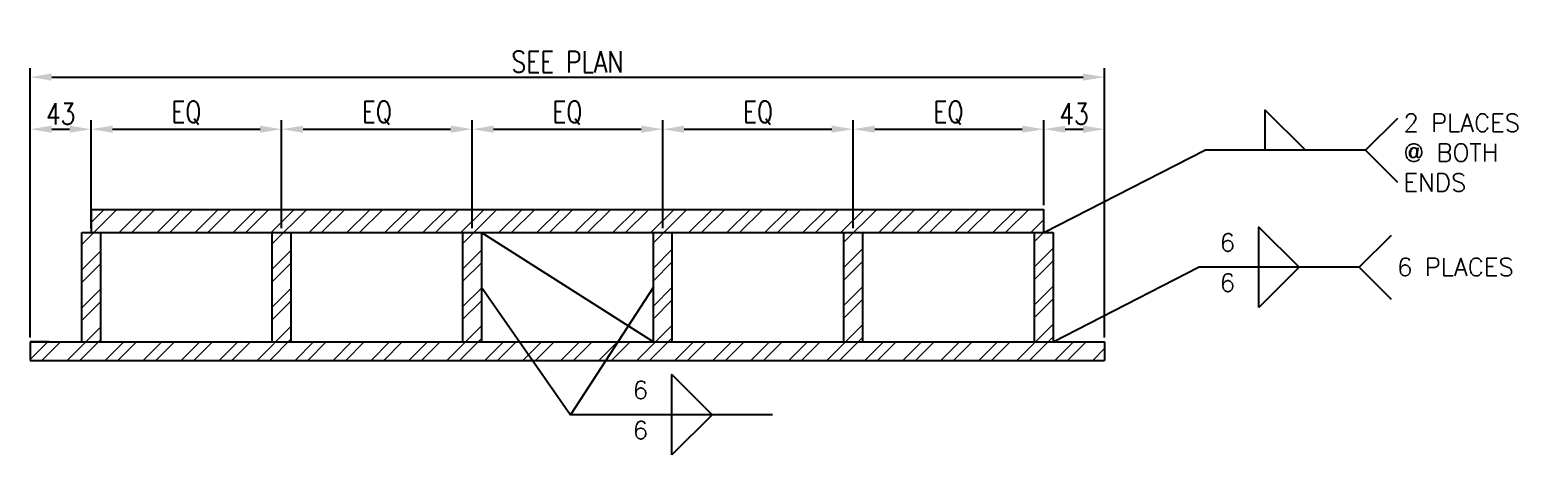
# Model space of a CAD drawing. Header units: millimetres. Extents: x -206 to 20211, y -8708 to 5000.
# Tile 4 of 9: x 8391 to 9443, y -8697 to -8400. Entities that reach past the tile are written whole.
import ezdxf

# ---------------------------------------------------------------- set-up
doc = ezdxf.new("R2010")
doc.units = ezdxf.units.MM
for name, color, linetype, lineweight in [('S-SDEL-DIMS', 91, 'Continuous', 25), ('S-SDEL-LW25', 91, 'Continuous', 25), ('S-SDEL-PATT', 170, 'Continuous', 18), ('S-SDEL-TEXT', 2, 'Continuous', 25)]:
    doc.layers.add(name, color=color, linetype=linetype, lineweight=lineweight)
doc.styles.get("Standard").update_dxf_attribs({"font": 'romans.shx', "width": 0.8, "height": 3})
doc.styles.add('STD1', font='simplex', dxfattribs={"height": 0.1})
doc.dimstyles.new('Annotative', dxfattribs={"dimscale": 0, "dimtxt": 2.5, "dimasz": 2.5, "dimexe": 1.25, "dimexo": 0.625, "dimtad": 1, "dimdec": 0, "dimzin": 9, "dimdsep": 32, "dimtxsty": 'Standard', "dimcen": 2.5, "dimadec": 0, "dimazin": 0, "dimtfac": 1, "dimtdec": 0, "dimtmove": 1, "dimatfit": 3, "dimfxl": 1, "dimarcsym": 0})

# ---------------------------------------------------------------- blocks, each defined once
blk = doc.blocks.new('*D134')
at = {"layer": 'Defpoints', "color": 0, "transparency": 16777216}
for p in [(8433.4, -8469.2), (8433.4, -8541.4), (8390.9, -8617.7)]:
    blk.add_point(p, dxfattribs=at)
at = {"layer": 'S-SDEL-DIMS', "color": 0, "lineweight": -2, "transparency": 16777216}
for p, q in [((8390.9, -8614.6), (8390.9, -8462.9)), ((8405.9, -8469.2), (8418.4, -8469.2)), ((8433.4, -8538.3), (8433.4, -8462.9))]:
    blk.add_line(p, q, dxfattribs=at)
at = {"layer": 'S-SDEL-DIMS', "color": 0, "transparency": 16777216}
for points in [[(8405.9, -8466.7), (8405.9, -8471.7), (8390.9, -8469.2)], [(8418.4, -8466.7), (8418.4, -8471.7), (8433.4, -8469.2)]]:
    blk.add_solid(points, dxfattribs=at)
at = {"layer": 'S-SDEL-DIMS', "color": 0, "transparency": 16777216, "insert": (8412.1, -8458.5), "char_height": 15, "attachment_point": 5}
blk.add_mtext('43', dxfattribs=at)
blk = doc.blocks.new('*D135')
at = {"layer": 'Defpoints', "color": 0, "transparency": 16777216}
for p in [(8566.4, -8469.2), (8433.4, -8541.4), (8566.4, -8541.4)]:
    blk.add_point(p, dxfattribs=at)
at = {"layer": 'S-SDEL-LW25', "color": 0, "lineweight": -2, "transparency": 16777216}
for p, q in [((8433.4, -8538.3), (8433.4, -8462.9)), ((8448.4, -8469.2), (8551.4, -8469.2)), ((8566.4, -8538.3), (8566.4, -8462.9))]:
    blk.add_line(p, q, dxfattribs=at)
at = {"layer": 'S-SDEL-LW25', "color": 0, "transparency": 16777216}
for points in [[(8448.4, -8466.7), (8448.4, -8471.7), (8433.4, -8469.2)], [(8551.4, -8466.7), (8551.4, -8471.7), (8566.4, -8469.2)]]:
    blk.add_solid(points, dxfattribs=at)
at = {"layer": 'S-SDEL-LW25', "color": 0, "transparency": 16777216, "insert": (8499.9, -8457.8), "char_height": 15, "attachment_point": 5}
blk.add_mtext('EQ', dxfattribs=at)
blk = doc.blocks.new('*D136')
at = {"layer": 'Defpoints', "color": 0, "transparency": 16777216}
for p in [(8699.4, -8469.2), (8566.4, -8541.4), (8699.4, -8541.4)]:
    blk.add_point(p, dxfattribs=at)
at = {"layer": 'S-SDEL-LW25', "color": 0, "lineweight": -2, "transparency": 16777216}
for p, q in [((8566.4, -8538.3), (8566.4, -8462.9)), ((8581.4, -8469.2), (8684.4, -8469.2)), ((8699.4, -8538.3), (8699.4, -8462.9))]:
    blk.add_line(p, q, dxfattribs=at)
at = {"layer": 'S-SDEL-LW25', "color": 0, "transparency": 16777216}
for points in [[(8581.4, -8466.7), (8581.4, -8471.7), (8566.4, -8469.2)], [(8684.4, -8466.7), (8684.4, -8471.7), (8699.4, -8469.2)]]:
    blk.add_solid(points, dxfattribs=at)
at = {"layer": 'S-SDEL-LW25', "color": 0, "transparency": 16777216, "insert": (8632.9, -8457.8), "char_height": 15, "attachment_point": 5}
blk.add_mtext('EQ', dxfattribs=at)
blk = doc.blocks.new('*D137')
at = {"layer": 'Defpoints', "color": 0, "transparency": 16777216}
for p in [(8832.4, -8469.2), (8699.4, -8541.4), (8832.4, -8541.4)]:
    blk.add_point(p, dxfattribs=at)
at = {"layer": 'S-SDEL-LW25', "color": 0, "lineweight": -2, "transparency": 16777216}
for p, q in [((8699.4, -8538.3), (8699.4, -8462.9)), ((8714.4, -8469.2), (8817.4, -8469.2)), ((8832.4, -8538.3), (8832.4, -8462.9))]:
    blk.add_line(p, q, dxfattribs=at)
at = {"layer": 'S-SDEL-LW25', "color": 0, "transparency": 16777216}
for points in [[(8714.4, -8466.7), (8714.4, -8471.7), (8699.4, -8469.2)], [(8817.4, -8466.7), (8817.4, -8471.7), (8832.4, -8469.2)]]:
    blk.add_solid(points, dxfattribs=at)
at = {"layer": 'S-SDEL-LW25', "color": 0, "transparency": 16777216, "insert": (8765.9, -8457.8), "char_height": 15, "attachment_point": 5}
blk.add_mtext('EQ', dxfattribs=at)
blk = doc.blocks.new('*D138')
at = {"layer": 'Defpoints', "color": 0, "transparency": 16777216}
for p in [(8965.4, -8469.2), (8832.4, -8541.4), (8965.4, -8541.4)]:
    blk.add_point(p, dxfattribs=at)
at = {"layer": 'S-SDEL-LW25', "color": 0, "lineweight": -2, "transparency": 16777216}
for p, q in [((8832.4, -8538.3), (8832.4, -8462.9)), ((8847.4, -8469.2), (8950.4, -8469.2)), ((8965.4, -8538.3), (8965.4, -8462.9))]:
    blk.add_line(p, q, dxfattribs=at)
at = {"layer": 'S-SDEL-LW25', "color": 0, "transparency": 16777216}
for points in [[(8847.4, -8466.7), (8847.4, -8471.7), (8832.4, -8469.2)], [(8950.4, -8466.7), (8950.4, -8471.7), (8965.4, -8469.2)]]:
    blk.add_solid(points, dxfattribs=at)
at = {"layer": 'S-SDEL-LW25', "color": 0, "transparency": 16777216, "insert": (8898.9, -8457.8), "char_height": 15, "attachment_point": 5}
blk.add_mtext('EQ', dxfattribs=at)
blk = doc.blocks.new('*D139')
at = {"layer": 'Defpoints', "color": 0, "transparency": 16777216}
for p in [(9098.4, -8469.2), (9098.4, -8525.4), (8965.4, -8541.4)]:
    blk.add_point(p, dxfattribs=at)
at = {"layer": 'S-SDEL-LW25', "color": 0, "lineweight": -2, "transparency": 16777216}
for p, q in [((8965.4, -8538.3), (8965.4, -8462.9)), ((8980.4, -8469.2), (9083.4, -8469.2)), ((9098.4, -8522.3), (9098.4, -8462.9))]:
    blk.add_line(p, q, dxfattribs=at)
at = {"layer": 'S-SDEL-LW25', "color": 0, "transparency": 16777216}
for points in [[(8980.4, -8466.7), (8980.4, -8471.7), (8965.4, -8469.2)], [(9083.4, -8466.7), (9083.4, -8471.7), (9098.4, -8469.2)]]:
    blk.add_solid(points, dxfattribs=at)
at = {"layer": 'S-SDEL-LW25', "color": 0, "transparency": 16777216, "insert": (9031.9, -8457.8), "char_height": 15, "attachment_point": 5}
blk.add_mtext('EQ', dxfattribs=at)
blk = doc.blocks.new('*D140')
at = {"layer": 'Defpoints', "color": 0, "transparency": 16777216}
for p in [(9140.9, -8469.2), (9098.4, -8525.4), (9140.9, -8617.7)]:
    blk.add_point(p, dxfattribs=at)
at = {"layer": 'S-SDEL-LW25', "color": 0, "lineweight": -2, "transparency": 16777216}
for p, q in [((9098.4, -8522.3), (9098.4, -8462.9)), ((9113.4, -8469.2), (9125.9, -8469.2)), ((9140.9, -8614.6), (9140.9, -8462.9))]:
    blk.add_line(p, q, dxfattribs=at)
at = {"layer": 'S-SDEL-LW25', "color": 0, "transparency": 16777216}
for points in [[(9113.4, -8466.7), (9113.4, -8471.7), (9098.4, -8469.2)], [(9125.9, -8466.7), (9125.9, -8471.7), (9140.9, -8469.2)]]:
    blk.add_solid(points, dxfattribs=at)
at = {"layer": 'S-SDEL-LW25', "color": 0, "transparency": 16777216, "insert": (9119.6, -8458.5), "char_height": 15, "attachment_point": 5}
blk.add_mtext('43', dxfattribs=at)
blk = doc.blocks.new('*D141')
at = {"layer": 'Defpoints', "color": 0, "transparency": 16777216}
for p in [(9140.9, -8432.8), (8390.9, -8617.7), (9140.9, -8617.7)]:
    blk.add_point(p, dxfattribs=at)
at = {"layer": 'S-SDEL-LW25', "color": 0, "lineweight": -2, "transparency": 16777216}
for p, q in [((8390.9, -8614.6), (8390.9, -8426.5)), ((9140.9, -8614.6), (9140.9, -8426.5)), ((8405.9, -8432.8), (9125.9, -8432.8))]:
    blk.add_line(p, q, dxfattribs=at)
at = {"layer": 'S-SDEL-LW25', "color": 0, "transparency": 16777216}
for points in [[(8405.9, -8430.3), (8405.9, -8435.3), (8390.9, -8432.8)], [(9125.9, -8430.3), (9125.9, -8435.3), (9140.9, -8432.8)]]:
    blk.add_solid(points, dxfattribs=at)
at = {"layer": 'S-SDEL-LW25', "color": 0, "transparency": 16777216, "insert": (8765.9, -8422.2), "char_height": 15, "attachment_point": 5}
blk.add_mtext('SEE PLAN', dxfattribs=at)
blk = doc.blocks.new('SH2006')
blk.add_line((0.75, 0), (0, 0))
blk.add_lwpolyline([(0.281, -0.187), (0.281, 0.187), (0.469, 0)], close=True)
blk = doc.blocks.new('SH2031')
blk.add_lwpolyline([(0.15, -0.15), (0, 0), (0.15, 0.15)])
at = {"style": 'STD1'}
blk.add_attdef('REFW', (0.098, -0.0541), '', height=0.1, dxfattribs=at)
blk = doc.blocks.new('SH2005')
blk.add_line((0.75, 0), (0, 0))
blk.add_lwpolyline([(0.281, 0), (0.281, 0.187), (0.469, 0)])

msp = doc.modelspace()

# ---------------------------------------------------------------- hatches: boundary and pattern name
at = {"layer": 'S-SDEL-PATT'}
h = msp.add_hatch(dxfattribs=at)
h.set_pattern_fill('ANSI32', color=256, scale=50)
h.set_pattern_definition([(45, (8828.474, 3819.589), (-13.258252, 13.258252), []), (45, (8837.313, 3819.589), (-13.258252, 13.258252), [])])
h.paths.add_polyline_path([(9098.4, -8525.4), (8433.4, -8525.4), (8433.4, -8541.4), (9098.4, -8541.4)])
h.paths.add_polyline_path([(8439.9, -8541.4), (8433.4, -8541.4), (8426.9, -8541.4), (8426.9, -8617.7), (8439.9, -8617.7)])
h.paths.add_polyline_path([(8572.9, -8541.4), (8559.9, -8541.4), (8559.9, -8617.7), (8572.9, -8617.7)])
h.paths.add_polyline_path([(8705.9, -8541.4), (8692.9, -8541.4), (8692.9, -8617.7), (8705.9, -8617.7)])
h.paths.add_polyline_path([(8838.9, -8541.4), (8825.9, -8541.4), (8825.9, -8617.7), (8838.9, -8617.7)])
h.paths.add_polyline_path([(8971.9, -8541.4), (8958.9, -8541.4), (8958.9, -8617.7), (8971.9, -8617.7)])
h.paths.add_polyline_path([(9104.9, -8541.4), (9091.9, -8541.4), (9091.9, -8617.7), (9104.9, -8617.7)])
h.paths.add_polyline_path([(9140.9, -8617.7), (8390.9, -8617.7), (8390.9, -8630.7), (9140.9, -8630.7)])

# ---------------------------------------------------------------- linework, layer by layer
at = {"layer": 'S-SDEL-LW25'}
for p, q in [((8426.9, -8617.7), (8426.9, -8541.4)), ((8426.9, -8541.4), (8439.9, -8541.4)), ((8439.9, -8541.4), (8439.9, -8617.7)), ((8559.9, -8617.7), (8559.9, -8541.4)), ((8559.9, -8541.4), (8572.9, -8541.4)), ((8572.9, -8541.4), (8572.9, -8617.7)), ((8692.9, -8617.7), (8692.9, -8541.4)), ((8692.9, -8541.4), (8705.9, -8541.4)), ((8705.9, -8541.4), (8705.9, -8617.7)), ((8705.9, -8541.4), (8825.9, -8617.7)), ((8825.9, -8617.7), (8825.9, -8541.4)), ((8825.9, -8541.4), (8838.9, -8541.4)), ((8838.9, -8541.4), (8838.9, -8617.7)), ((8958.9, -8617.7), (8958.9, -8541.4)), ((8958.9, -8541.4), (8971.9, -8541.4)), ((8971.9, -8541.4), (8971.9, -8617.7)), ((9091.9, -8617.7), (9091.9, -8541.4)), ((9091.9, -8541.4), (9104.9, -8541.4)), ((9104.9, -8541.4), (9104.9, -8617.7)), ((8390.9, -8617.7), (9140.9, -8617.7)), ((8403.9, -8617.7), (8390.9, -8617.7)), ((8390.9, -8617.7), (8390.9, -8630.7)), ((9140.9, -8617.7), (9140.9, -8630.7)), ((8390.9, -8630.7), (9140.9, -8630.7))]:
    msp.add_line(p, q, dxfattribs=at)
msp.add_lwpolyline([(8433.4, -8541.4), (9098.4, -8541.4), (9098.4, -8525.4), (8433.4, -8525.4)], close=True, dxfattribs=at)
at = {"layer": 'S-SDEL-TEXT'}
msp.add_line((8796.6, -8668.6), (8768, -8668.6), dxfattribs=at)

# ---------------------------------------------------------------- block references
at = {"layer": 'S-SDEL-TEXT', "xscale": 150, "yscale": 150, "zscale": 150}
for name, p in [('SH2005', (9210.8, -8483.9)), ('SH2031', (9323, -8483.9)), ('SH2006', (9206.4, -8565.6)), ('SH2031', (9318.6, -8565.6)), ('SH2006', (8796.6, -8668.6))]:
    msp.add_blockref(name, p, dxfattribs=at)

# ---------------------------------------------------------------- texts
at = {"layer": 'S-SDEL-TEXT', "char_height": 12.5, "attachment_point": 1, "style": 'STD1'}
for s, insert, width in [('2 PLACES @ BOTH ENDS', (9349.5, -8458.5), 101.609), ('6', (9221.3, -8542.1), 38.756), ('6 PLACES', (9345.1, -8559.2), 101.609), ('6', (9221.3, -8570.2), 38.756), ('6', (8811.5, -8645.1), 38.756), ('6', (8811.5, -8673.2), 38.756)]:
    msp.add_mtext(s, dxfattribs=dict(at, insert=insert, width=width))

# ---------------------------------------------------------------- dimensions: what is measured, and where the dimension line sits
at = {"layer": 'S-SDEL-DIMS'}
dim = msp.add_linear_dim(base=(8433.3814008, -8469.1558163), p1=(8390.8814008, -8617.7390225), p2=(8433.3814008, -8541.4014748), dimstyle='Annotative', override={"dimasz": 3}, dxfattribs=at)
dim.commit()
dim.dimension.update_dxf_attribs({"geometry": '*D134', "text_midpoint": (8412.1314008, -8458.5308163)})
at = {"layer": 'S-SDEL-LW25'}
for base, p1, p2, text, picture, middle in [((9140.9, -8432.8), (8390.9, -8617.7), (9140.9, -8617.7), 'SEE PLAN', '*D141', (8765.9, -8422.2)), ((8566.4, -8469.2), (8433.4, -8541.4), (8566.4, -8541.4), 'EQ', '*D135', (8499.9, -8457.8)), ((8699.4, -8469.2), (8566.4, -8541.4), (8699.4, -8541.4), 'EQ', '*D136', (8632.9, -8457.8)), ((8832.4, -8469.2), (8699.4, -8541.4), (8832.4, -8541.4), 'EQ', '*D137', (8765.9, -8457.8)), ((8965.4, -8469.2), (8832.4, -8541.4), (8965.4, -8541.4), 'EQ', '*D138', (8898.9, -8457.8)), ((9098.4, -8469.2), (8965.4, -8541.4), (9098.4, -8525.4), 'EQ', '*D139', (9031.9, -8457.8))]:
    dim = msp.add_linear_dim(base=base, p1=p1, p2=p2, text=text, dimstyle='Annotative', override={"dimasz": 3}, dxfattribs=at)
    dim.commit()
    dim.dimension.update_dxf_attribs({"geometry": picture, "text_midpoint": middle})
dim = msp.add_linear_dim(base=(9140.8814008, -8469.1558163), p1=(9098.3814008, -8525.4014748), p2=(9140.8814008, -8617.7390225), dimstyle='Annotative', override={"dimasz": 3}, dxfattribs=at)
dim.commit()
dim.dimension.update_dxf_attribs({"geometry": '*D140', "text_midpoint": (9119.6314008, -8458.5308163)})

# ---------------------------------------------------------------- leaders
at = {"layer": 'S-SDEL-TEXT'}
for points, override in [([(9098.4, -8541.4), (9210.8, -8483.9)], {"dimasz": 3, "dimtad": 0}), ([(9104.9, -8617.7), (9206.4, -8565.6)], {"dimscale": 0, "dimasz": 3, "dimgap": 0.625, "dimtad": 0}), ([(8705.9, -8579.6), (8768, -8668.6)], {"dimscale": 0, "dimasz": 3, "dimgap": 0.625, "dimtad": 0}), ([(8825.9, -8579.6), (8768, -8668.6)], {"dimasz": 3, "dimtad": 0})]:
    msp.add_leader(points, dimstyle='Annotative', override=override, dxfattribs=at)

doc.saveas('drawing.dxf')
